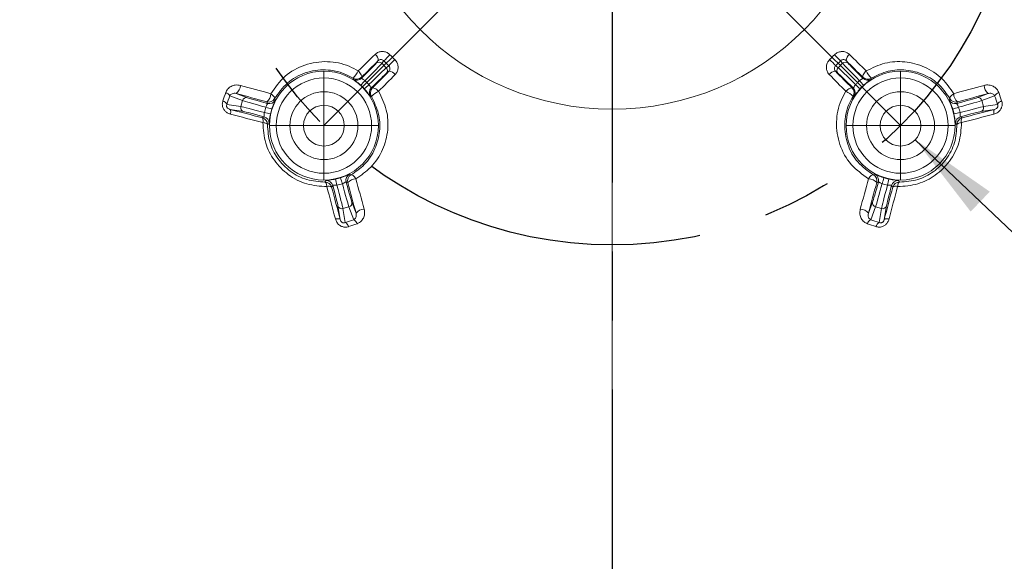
# Model space of a CAD drawing. Header units: millimetres. Extents: x 15 to 415, y 5 to 292.
# Tile 10 of 22: x 66 to 103, y 191 to 211. Entities that reach past the tile are written whole.
import ezdxf

# ---------------------------------------------------------------- set-up
doc = ezdxf.new("R2010")
doc.units = ezdxf.units.MM
doc.linetypes.add('CENTERX2', pattern=[20.32, 12.7, -2.54, 2.54, -2.54])
doc.styles.add('SLDTEXTSTYLE1', font='TXT', dxfattribs={"width": 0.75})
doc.dimstyles.new('SLDDIMSTYLE0', dxfattribs={"dimtxt": 3.5, "dimasz": 3.302, "dimexe": 0, "dimexo": 0.0625, "dimgap": 0.875, "dimtad": 0, "dimtih": 1, "dimtoh": 1, "dimdec": 4, "dimlfac": 2, "dimzin": 12, "dimdsep": 46, "dimtxsty": 'SLDTEXTSTYLE1', "dimsah": 1, "dimcen": 0.09, "dimazin": 3, "dimtfac": 1, "dimtofl": 0, "dimtmove": 0, "dimatfit": 3, "dimfxl": 0, "dimfrac": 2, "dimtolj": 1, "dimtzin": 12, "dimarcsym": 0})
doc.dimstyles.new('SLDDIMSTYLE1', dxfattribs={"dimtxt": 3.5, "dimasz": 3.302, "dimexe": 0, "dimexo": 0.0625, "dimgap": 0.875, "dimtad": 0, "dimtih": 1, "dimtoh": 1, "dimlfac": 2, "dimrnd": 1e-09, "dimzin": 12, "dimdsep": 46, "dimtxsty": 'SLDTEXTSTYLE1', "dimsah": 1, "dimcen": 0, "dimadec": 0, "dimazin": 3, "dimtfac": 1, "dimtofl": 0, "dimtmove": 0, "dimatfit": 3, "dimfxl": 0, "dimfrac": 2, "dimtolj": 1, "dimtzin": 12, "dimarcsym": 0})
doc.dimstyles.new('SLDDIMSTYLE2', dxfattribs={"dimtxt": 3.5, "dimasz": 3.302, "dimexe": 0, "dimexo": 0.0625, "dimgap": 0.875, "dimtad": 0, "dimtih": 1, "dimtoh": 1, "dimlfac": 2, "dimrnd": 1e-09, "dimzin": 12, "dimdsep": 46, "dimtxsty": 'SLDTEXTSTYLE1', "dimsah": 1, "dimcen": 0, "dimadec": 0, "dimazin": 3, "dimtfac": 1, "dimtofl": 0, "dimtmove": 0, "dimatfit": 3, "dimfxl": 0, "dimfrac": 2, "dimtolj": 1, "dimtzin": 12, "dimarcsym": 0})

# ---------------------------------------------------------------- blocks, each defined once
blk = doc.blocks.new('_D')
at = {"color": 7, "linetype": 'Continuous', "lineweight": 0}
for p, q in [((88.152, 236.787), (88.152, 269.643)), ((99.466, 228.747), (125.07, 254.351))]:
    blk.add_line(p, q, dxfattribs=at)
for start, end in [(73.0538, 90), (45, 64.6006)]:
    blk.add_arc((88.152, 217.433), 51.21, start, end, dxfattribs=at)
for points in [[(88.152, 268.643), (91.436, 268.029), (91.469, 269.044)], [(124.363, 253.644), (122.302, 256.273), (121.607, 255.532)]]:
    blk.add_solid(points, dxfattribs=at)
at = {"color": 7, "linetype": 'Continuous', "lineweight": 0, "insert": (103.079, 266.939), "char_height": 3.5, "attachment_point": 1, "style": 'SLDTEXTSTYLE1'}
blk.add_mtext('45°', dxfattribs=at)
blk = doc.blocks.new('_D_1')
at = {"color": 7, "linetype": 'Continuous', "lineweight": 0}
for p, q in [((102.196, 212.162), (137.192, 199.026)), ((137.192, 199.026), (149.23, 199.026))]:
    blk.add_line(p, q, dxfattribs=at)
blk.add_solid([(102.196, 212.162), (105.108, 210.526), (105.465, 211.477)], dxfattribs=at)
at = {"color": 7, "linetype": 'Continuous', "lineweight": 0, "char_height": 3.5, "attachment_point": 1, "style": 'SLDTEXTSTYLE1'}
for s, insert in [('%%c', (138.78, 203.538)), ('60', (144.058, 203.591))]:
    blk.add_mtext(s, dxfattribs=dict(at, insert=insert))
blk = doc.blocks.new('_D_2')
at = {"color": 7, "linetype": 'Continuous', "lineweight": 0}
for p, q in [((99.301, 206.309), (127.24, 179.638)), ((127.24, 179.638), (145.263, 179.638))]:
    blk.add_line(p, q, dxfattribs=at)
blk.add_solid([(99.301, 206.309), (101.339, 203.661), (102.041, 204.396)], dxfattribs=at)
at = {"color": 7, "linetype": 'Continuous', "lineweight": 0, "char_height": 3.5, "attachment_point": 1, "style": 'SLDTEXTSTYLE1'}
for s, insert in [('(x4) M', (128.828, 184.15)), ('3', (142.677, 184.15))]:
    blk.add_mtext(s, dxfattribs=dict(at, insert=insert))
blk = doc.blocks.new('SW_CENTERMARKSYMBOL_6')
at = {"color": 0, "linetype": 'Continuous', "lineweight": 0}
for p, q in [((0, 1.25), (0, 2)), ((0, 0), (0, 1.25)), ((-1.25, 0), (-2, 0)), ((0, 0), (-1.25, 0)), ((0, 0), (0, -1.25)), ((0, 0), (1.25, 0)), ((1.25, 0), (2, 0)), ((0, -1.25), (0, -2))]:
    blk.add_line(p, q, dxfattribs=at)
blk = doc.blocks.new('SW_CENTERMARKSYMBOL_7')
at = {"color": 0, "linetype": 'Continuous', "lineweight": 0}
for p, q in [((0, 1.25), (0, 2)), ((0, 0), (0, 1.25)), ((-1.25, 0), (-2, 0)), ((0, 0), (-1.25, 0)), ((0, 0), (0, -1.25)), ((0, 0), (1.25, 0)), ((1.25, 0), (2, 0)), ((0, -1.25), (0, -2))]:
    blk.add_line(p, q, dxfattribs=at)
blk = doc.blocks.new('SW_CENTERMARKSYMBOL_10')
at = {"color": 0, "linetype": 'Continuous', "lineweight": 0}
blk.add_line((0, -1.25), (0, -57.847), dxfattribs=at)

msp = doc.modelspace()

# ---------------------------------------------------------------- linework, layer by layer
at = {"color": 7, "linetype": 'CENTERX2'}
for p, q in [((77.545634, 206.826538), (88.152236, 217.43314)), ((88.152236, 217.43314), (88.152236, 171.05814)), ((98.758838, 206.826538), (88.152236, 217.43314))]:
    msp.add_line(p, q, dxfattribs=at)
at = {"color": 7, "linetype": 'Continuous', "lineweight": 15}
for p, q in [((79.467174, 209.122608), (79.547682, 209.220807)), ((79.751637, 209.211224), (79.677678, 209.121013)), ((79.677678, 209.121013), (79.840109, 208.958583)), ((79.840109, 208.958583), (79.93032, 209.032541)), ((96.374152, 209.032541), (96.464363, 208.958583)), ((96.464363, 208.958583), (96.626793, 209.121013)), ((96.626793, 209.121013), (96.552835, 209.211224)), ((96.75679, 209.220807), (96.837298, 209.122608)), ((79.939903, 208.828586), (79.841704, 208.748078)), ((96.462768, 208.748078), (96.364569, 208.828586)), ((78.928014, 208.60811), (78.932329, 208.570493)), ((97.372143, 208.570493), (97.376458, 208.60811)), ((74.551992, 207.74759), (74.083276, 207.924268)), ((74.320998, 208.009711), (74.733497, 207.854224)), ((79.289589, 208.213233), (79.327206, 208.208918)), ((96.977266, 208.208918), (97.014883, 208.213233)), ((101.570975, 207.854224), (101.983474, 208.009711)), ((102.221196, 207.924268), (101.752479, 207.74759)), ((73.976238, 207.610684), (74.492539, 207.525705)), ((74.492539, 207.525705), (74.551992, 207.74759)), ((75.472744, 207.6435), (75.44751, 207.701935)), ((100.856962, 207.701935), (100.831728, 207.6435)), ((101.752479, 207.74759), (101.811933, 207.525705)), ((101.811933, 207.525705), (102.328234, 207.610684)), ((74.596409, 207.342605), (74.086929, 207.426461)), ((102.217543, 207.426461), (101.708062, 207.342605)), ((75.283873, 207.112199), (75.341978, 207.155474)), ((100.962494, 207.155474), (101.020599, 207.112199)), ((78.421031, 204.728414), (78.362596, 204.753648)), ((97.941876, 204.753648), (97.883441, 204.728414)), ((77.87457, 204.622882), (77.831295, 204.564777)), ((98.473177, 204.564777), (98.429902, 204.622882)), ((78.573319, 204.014401), (78.728807, 203.601902)), ((97.575665, 203.601902), (97.731152, 204.014401)), ((78.145557, 203.367833), (78.061701, 203.877314)), ((78.466686, 203.832897), (78.244801, 203.773443)), ((78.244801, 203.773443), (78.329779, 203.257142)), ((78.643364, 203.36418), (78.466686, 203.832897)), ((97.837786, 203.832897), (97.661108, 203.36418)), ((98.059671, 203.773443), (97.837786, 203.832897)), ((97.974692, 203.257142), (98.059671, 203.773443)), ((98.24277, 203.877314), (98.158915, 203.367833))]:
    msp.add_line(p, q, dxfattribs=at)
at = {"color": 7, "linetype": 'Continuous', "lineweight": 15, "flags": 128}
for points in [[(78.81002, 208.838912), (78.886757, 208.914756), (78.963563, 208.990677), (79.040438, 209.066674), (79.11738, 209.142747), (79.19439, 209.218894), (79.271466, 209.295116), (79.348608, 209.371411), (79.425815, 209.447779)], [(96.878656, 209.447779), (96.955864, 209.371411), (97.033006, 209.295116), (97.110082, 209.218894), (97.187092, 209.142747), (97.264034, 209.066674), (97.340909, 208.990677), (97.417715, 208.914756), (97.494452, 208.838912)], [(79.547682, 209.220807), (79.469989, 209.143959), (79.392362, 209.067183), (79.314801, 208.990482), (79.237307, 208.913856), (79.15988, 208.837305), (79.082522, 208.76083), (79.005233, 208.684431), (78.928014, 208.60811)], [(97.376458, 208.60811), (97.299238, 208.684431), (97.221949, 208.76083), (97.144591, 208.837305), (97.067165, 208.913856), (96.989671, 208.990482), (96.91211, 209.067183), (96.834483, 209.143959), (96.75679, 209.220807)], [(78.928014, 208.60811), (78.934988, 208.622741), (78.935166, 208.643368), (78.928542, 208.669228), (78.915361, 208.699366), (78.896111, 208.732665), (78.871503, 208.767895), (78.842448, 208.803753), (78.81002, 208.838912)], [(79.327206, 208.208918), (79.403527, 208.286138), (79.479926, 208.363427), (79.556401, 208.440785), (79.632952, 208.518211), (79.709578, 208.595705), (79.786279, 208.673266), (79.863054, 208.750893), (79.939903, 208.828586)], [(80.166875, 208.706719), (80.090507, 208.629512), (80.014212, 208.55237), (79.93799, 208.475294), (79.861842, 208.398284), (79.78577, 208.321342), (79.709773, 208.244467), (79.633852, 208.167661), (79.558008, 208.090924)], [(96.746464, 208.090924), (96.67062, 208.167661), (96.594699, 208.244467), (96.518702, 208.321342), (96.442629, 208.398284), (96.366482, 208.475294), (96.29026, 208.55237), (96.213965, 208.629512), (96.137597, 208.706719)], [(96.364569, 208.828586), (96.441417, 208.750893), (96.518193, 208.673266), (96.594894, 208.595705), (96.67152, 208.518211), (96.748071, 208.440785), (96.824546, 208.363427), (96.900945, 208.286138), (96.977266, 208.208918)], [(97.494452, 208.838912), (97.462024, 208.803753), (97.432969, 208.767895), (97.408361, 208.732665), (97.38911, 208.699366), (97.37593, 208.669228), (97.369306, 208.643368), (97.369484, 208.622741), (97.376458, 208.60811)], [(74.471733, 208.308543), (74.611104, 208.270426), (74.75064, 208.232275), (74.890339, 208.194091), (75.030199, 208.155874), (75.170218, 208.117625), (75.310393, 208.079344), (75.450723, 208.041033), (75.591205, 208.002691)], [(78.622348, 208.535747), (78.621744, 208.546429), (78.62022, 208.572003)], [(97.684252, 208.572003), (97.684044, 208.568606), (97.682124, 208.535747)], [(100.713267, 208.002691), (100.853749, 208.041033), (100.994079, 208.079344), (101.134254, 208.117625), (101.274273, 208.155874), (101.414133, 208.194091), (101.553832, 208.232275), (101.693368, 208.270426), (101.832738, 208.308543)], [(75.44751, 207.701935), (75.306144, 207.740518), (75.164932, 207.779071), (75.023875, 207.817592), (74.882975, 207.856082), (74.742236, 207.894539), (74.601658, 207.932964), (74.461245, 207.971354), (74.320998, 208.009711)], [(75.731295, 207.823046), (75.734996, 207.839073), (75.731977, 207.858245), (75.72233, 207.879985), (75.706346, 207.903637), (75.684507, 207.928487), (75.657472, 207.953787), (75.626055, 207.978772), (75.591205, 208.002691)], [(79.558008, 208.090924), (79.522849, 208.123352), (79.486991, 208.152407), (79.451761, 208.177015), (79.418462, 208.196266), (79.388324, 208.209446), (79.362464, 208.21607), (79.341837, 208.215892), (79.327206, 208.208918)], [(96.977266, 208.208918), (96.962635, 208.215892), (96.942008, 208.21607), (96.916148, 208.209446), (96.88601, 208.196266), (96.852711, 208.177015), (96.817481, 208.152407), (96.781623, 208.123352), (96.746464, 208.090924)], [(100.713267, 208.002691), (100.678417, 207.978772), (100.647, 207.953787), (100.619964, 207.928487), (100.598125, 207.903637), (100.582141, 207.879985), (100.572495, 207.858245), (100.569476, 207.839073), (100.573176, 207.823046)], [(101.983474, 208.009711), (101.843227, 207.971354), (101.702814, 207.932964), (101.562236, 207.894539), (101.421496, 207.856082), (101.280597, 207.817592), (101.13954, 207.779071), (100.998328, 207.740518), (100.856962, 207.701935)], [(79.291098, 207.901124), (79.287702, 207.901332), (79.254843, 207.903252)], [(97.049629, 207.903252), (97.038947, 207.902648), (97.013373, 207.901124)], [(74.086929, 207.426461), (74.235897, 207.387395), (74.385057, 207.348265), (74.534405, 207.309073), (74.683938, 207.269819), (74.833655, 207.230503), (74.983551, 207.191128), (75.133625, 207.151693), (75.283873, 207.112199)], [(74.086929, 207.426461), (74.096712, 207.420244), (74.1048, 207.40867), (74.111008, 207.392003), (74.115194, 207.370623), (74.117264, 207.345016), (74.117169, 207.315766), (74.114913, 207.283538), (74.110546, 207.249067)], [(75.300009, 206.93677), (75.1507, 206.976017), (75.001565, 207.015205), (74.852605, 207.054334), (74.703825, 207.093404), (74.555226, 207.132412), (74.406811, 207.17136), (74.258584, 207.210245), (74.110546, 207.249067)], [(102.193926, 207.249067), (102.045888, 207.210245), (101.897661, 207.17136), (101.749246, 207.132412), (101.600647, 207.093404), (101.451867, 207.054334), (101.302907, 207.015205), (101.153771, 206.976017), (101.004462, 206.93677)], [(101.020599, 207.112199), (101.170847, 207.151693), (101.320921, 207.191128), (101.470817, 207.230503), (101.620534, 207.269819), (101.770067, 207.309073), (101.919415, 207.348265), (102.068575, 207.387395), (102.217543, 207.426461)], [(102.193926, 207.249067), (102.189559, 207.283538), (102.187303, 207.315766), (102.187208, 207.345016), (102.189277, 207.370623), (102.193464, 207.392003), (102.199671, 207.40867), (102.207759, 207.420244), (102.217543, 207.426461)], [(75.300009, 206.93677), (75.33528, 206.931635), (75.367811, 206.925064), (75.396834, 206.917211), (75.421664, 206.908262), (75.441715, 206.898427), (75.456515, 206.88794), (75.465714, 206.877046), (75.469095, 206.866005)], [(101.004462, 206.93677), (100.969192, 206.931635), (100.936661, 206.925064), (100.907638, 206.917211), (100.882808, 206.908262), (100.862756, 206.898427), (100.847956, 206.88794), (100.838758, 206.877046), (100.835377, 206.866005)], [(78.721786, 204.872109), (78.697868, 204.906959), (78.672882, 204.938376), (78.647583, 204.965412), (78.622733, 204.987251), (78.599081, 205.003235), (78.577341, 205.012881), (78.558168, 205.0159), (78.542142, 205.0122)], [(97.76233, 205.0122), (97.746303, 205.0159), (97.727131, 205.012881), (97.705391, 205.003235), (97.681739, 204.987251), (97.656889, 204.965412), (97.631589, 204.938376), (97.606604, 204.906959), (97.582685, 204.872109)], [(77.655866, 204.580914), (77.650731, 204.616184), (77.64416, 204.648715), (77.636307, 204.677738), (77.627357, 204.702568), (77.617523, 204.72262), (77.607035, 204.737419), (77.596142, 204.746618), (77.585101, 204.749999)], [(78.728807, 203.601902), (78.69045, 203.742149), (78.652059, 203.882562), (78.613635, 204.02314), (78.575178, 204.16388), (78.536688, 204.304779), (78.498167, 204.445836), (78.459614, 204.587048), (78.421031, 204.728414)], [(78.721786, 204.872109), (78.760128, 204.731627), (78.79844, 204.591297), (78.836721, 204.451122), (78.87497, 204.311103), (78.913187, 204.171243), (78.951371, 204.031544), (78.989522, 203.892008), (79.027639, 203.752638)], [(97.276833, 203.752638), (97.31495, 203.892008), (97.353101, 204.031544), (97.391285, 204.171243), (97.429502, 204.311103), (97.467751, 204.451122), (97.506032, 204.591297), (97.544343, 204.731627), (97.582685, 204.872109)], [(97.883441, 204.728414), (97.844858, 204.587048), (97.806305, 204.445836), (97.767784, 204.304779), (97.729294, 204.16388), (97.690837, 204.02314), (97.652412, 203.882562), (97.614022, 203.742149), (97.575665, 203.601902)], [(98.648606, 204.580914), (98.653741, 204.616184), (98.660312, 204.648715), (98.668165, 204.677738), (98.677114, 204.702568), (98.686949, 204.72262), (98.697436, 204.737419), (98.70833, 204.746618), (98.719371, 204.749999)], [(77.968163, 203.39145), (77.929341, 203.539488), (77.890456, 203.687715), (77.851508, 203.83613), (77.812499, 203.984729), (77.77343, 204.133509), (77.734301, 204.282469), (77.695112, 204.431605), (77.655866, 204.580914)], [(77.831295, 204.564777), (77.870789, 204.414529), (77.910224, 204.264455), (77.949599, 204.114559), (77.988914, 203.964842), (78.028168, 203.815309), (78.067361, 203.665961), (78.106491, 203.516801), (78.145557, 203.367833)], [(98.158915, 203.367833), (98.197981, 203.516801), (98.237111, 203.665961), (98.276303, 203.815309), (98.315557, 203.964842), (98.354873, 204.114559), (98.394248, 204.264455), (98.433683, 204.414529), (98.473177, 204.564777)], [(98.648606, 204.580914), (98.609359, 204.431605), (98.570171, 204.282469), (98.531042, 204.133509), (98.491972, 203.984729), (98.452964, 203.83613), (98.414016, 203.687715), (98.375131, 203.539488), (98.336309, 203.39145)], [(77.968163, 203.39145), (78.002634, 203.395817), (78.034862, 203.398073), (78.064112, 203.398168), (78.089718, 203.396099), (78.111099, 203.391912), (78.127766, 203.385705), (78.13934, 203.377617), (78.145557, 203.367833)], [(98.158915, 203.367833), (98.165132, 203.377617), (98.176706, 203.385705), (98.193373, 203.391912), (98.214753, 203.396099), (98.24036, 203.398168), (98.26961, 203.398073), (98.301838, 203.395817), (98.336309, 203.39145)]]:
    msp.add_lwpolyline(points, dxfattribs=at)
at = {"color": 7, "linetype": 'CENTERX2'}
msp.add_circle((88.152236, 217.43314), 15, dxfattribs=at)
at = {"color": 7, "linetype": 'Continuous', "lineweight": 15}
for centre, radius in [((88.152236, 217.43314), 10), ((77.545634, 206.826538), 2.004288), ((98.758838, 206.826538), 2.004288), ((77.545634, 206.826538), 1.754326), ((98.758838, 206.826538), 1.754326), ((77.545634, 206.826538), 1.25), ((98.758838, 206.826538), 1.25), ((77.545634, 206.826538), 0.75), ((98.758838, 206.826538), 0.75)]:
    msp.add_circle(centre, radius, dxfattribs=at)
for centre, radius, start, end in [((88.152236, 217.43314), 40.243012, 143.136112, 258.863888), ((88.152236, 217.43314), 39.743099, 143.1629941, 258.8370059), ((88.152236, 217.43314), 41.9, 151.9654712, 250.0345288), ((88.152236, 217.43314), 41.856066, 151.9654712, 250.0345288), ((88.152236, 217.43314), 41.693934, 151.9654712, 250.0345288), ((88.152236, 217.43314), 41.587868, 151.9654712, 250.0345288), ((88.152236, 217.43314), 40.243012, 263.136112, 18.863888), ((88.152236, 217.43314), 39.743099, 263.1629941, 18.8370059), ((79.271171, 209.218545), 0.27652, 0.4688243, 55.9959421), ((53.795702, 235.521848), 36.958889, 314.6111875, 315.1043661), ((240.818054, 370.098958), 227.337873, 224.96835578, 225.03164422), ((-64.513582, 370.098958), 227.337873, 314.96835578, 315.03164422), ((122.508769, 235.521848), 36.958889, 224.8956339, 225.3888125), ((97.033301, 209.218545), 0.27652, 124.0040579, 179.5311757), ((79.571623, 209.015797), 0.149393, 44.772217, 134.3594119), ((241.604125, 370.885029), 228.767671, 224.96835578, 225.03164422), ((106.240944, 183.076607), 36.958889, 134.8956339, 135.3888125), ((70.063528, 183.076607), 36.958889, 44.6111875, 45.1043661), ((-65.299653, 370.885029), 228.767671, 314.96835578, 315.03164422), ((96.732849, 209.015797), 0.149393, 45.6405881, 135.227783), ((77.891828, 209.290905), 1.023413, 315.3756727, 333.7906489), ((79.734893, 208.852527), 0.149393, 315.6405881, 45.227783), ((79.93764, 208.552075), 0.27652, 34.0040579, 89.5311757), ((96.366831, 208.552075), 0.27652, 90.4688243, 145.9959421), ((96.569578, 208.852527), 0.149393, 134.772217, 224.3594119), ((98.412644, 209.290905), 1.023413, 206.2093511, 224.6243273), ((74.096338, 208.310466), 0.375401, 306.7592444, 359.7065029), ((78.751252, 208.784967), 0.250047, 238.3970536, 314.9846469), ((78.755567, 208.747351), 0.250047, 237.8067273, 314.9844536), ((89.028928, 199.305597), 13.552425, 137.3853281, 138.3444056), ((70.024693, 218.309833), 13.552425, 311.6555944, 312.6146719), ((106.279779, 218.309833), 13.552425, 227.3853281, 228.3444056), ((87.275543, 199.305597), 13.552425, 41.6555944, 42.6146719), ((97.548905, 208.747351), 0.250047, 225.0155464, 302.1932727), ((97.55322, 208.784967), 0.250047, 225.0153531, 301.6029464), ((102.208134, 208.310466), 0.375401, 180.2934971, 233.2407556), ((-85.214956, 262.196701), 168.109661, 341.09724189, 341.20946768), ((73.863344, 207.809469), 0.24809, 27.5634162, 73.2409287), ((-86.067503, 262.414511), 169.166954, 341.09724189, 341.20946768), ((75.183082, 208.012978), 0.408252, 310.3688712, 358.556036), ((79.466447, 208.036471), 0.250047, 135.0155464, 212.1932727), ((79.504063, 208.032156), 0.250047, 135.0153531, 211.6029464), ((80.01, 207.172732), 1.023413, 116.2093511, 134.6243273), ((96.294471, 207.172732), 1.023413, 45.3756727, 63.7906489), ((96.800409, 208.032156), 0.250047, 328.3970536, 44.9846469), ((96.838025, 208.036471), 0.250047, 327.8067273, 44.9844536), ((101.12139, 208.012978), 0.408252, 181.443964, 229.6311288), ((102.441128, 207.809469), 0.24809, 106.7590713, 152.4365838), ((262.371974, 262.414511), 169.166954, 198.79053232, 198.90275811), ((261.519427, 262.196701), 168.109661, 198.79053232, 198.90275811), ((73.756872, 207.500688), 0.245399, 26.6302046, 73.0262611), ((74.696447, 207.709498), 0.149393, 75.6405881, 165.227783), ((75.512162, 207.943479), 0.250047, 255.0152249, 331.2074154), ((75.537395, 207.885044), 0.250047, 255.0155464, 332.1932727), ((81.140433, 210.488527), 6.030221, 206.2328697, 206.8131651), ((95.165891, 210.487603), 6.028151, 333.1867352, 333.7672299), ((100.767076, 207.885044), 0.250047, 207.8067273, 284.9844536), ((100.79231, 207.943479), 0.250047, 208.7925846, 284.9847751), ((101.608025, 207.709498), 0.149393, 14.772217, 104.3594119), ((102.5476, 207.500688), 0.245399, 106.9737389, 153.3697955), ((74.636686, 207.486466), 0.149393, 164.772217, 254.3594119), ((78.317313, 220.531833), 13.552425, 257.3853281, 258.3444056), ((71.36128, 194.571565), 13.552425, 71.6555944, 72.6146719), ((104.943192, 194.571565), 13.552425, 107.3853281, 108.3444056), ((97.987159, 220.531833), 13.552425, 281.6555944, 282.6146719), ((101.667786, 207.486466), 0.149393, 285.6405881, 15.227783), ((75.219092, 206.87069), 0.250047, 358.9263545, 74.9848182), ((75.117551, 207.008443), 0.196031, 338.5539693, 31.957026), ((75.277196, 206.913965), 0.250047, 357.8067273, 74.9844536), ((78.832012, 201.851392), 6.037844, 123.1869797, 123.8467368), ((101.027276, 206.913965), 0.250047, 105.0155464, 182.1932727), ((97.466432, 201.842292), 6.048759, 56.1538585, 56.812425), ((101.08538, 206.87069), 0.250047, 105.0151818, 181.0736455), ((101.186921, 207.008443), 0.196031, 148.042974, 201.4460307), ((78.60414, 204.8183), 0.250047, 117.8067273, 194.9844536), ((81.206699, 210.419485), 6.028151, 243.1867352, 243.7672299), ((95.096849, 210.421337), 6.030221, 296.2328697, 296.8131651), ((97.700332, 204.8183), 0.250047, 345.0155464, 62.1932727), ((72.561387, 208.118944), 6.048759, 326.1538585, 326.812425), ((77.589786, 204.499996), 0.250047, 15.0151818, 91.0736455), ((77.633061, 204.5581), 0.250047, 15.0155464, 92.1932727), ((91.250929, 207.598217), 13.552425, 191.6555944, 192.6146719), ((65.290661, 200.642184), 13.552425, 17.3853281, 18.3444056), ((78.662575, 204.793066), 0.250047, 118.7925846, 194.9847751), ((78.732074, 204.463986), 0.408252, 91.443964, 139.6311288), ((97.572398, 204.463986), 0.408252, 40.3688712, 88.556036), ((97.641897, 204.793066), 0.250047, 345.0152249, 61.2074154), ((111.013811, 200.642184), 13.552425, 161.6555944, 162.6146719), ((85.053543, 207.598217), 13.552425, 347.3853281, 348.3444056), ((98.671411, 204.5581), 0.250047, 87.8067273, 164.9844536), ((98.714686, 204.499996), 0.250047, 88.9263545, 164.9848182), ((103.733984, 208.112916), 6.037844, 213.1869797, 213.8467368), ((77.727539, 204.398455), 0.196031, 58.042974, 111.4460307), ((98.576932, 204.398455), 0.196031, 68.5539693, 121.957026), ((78.428594, 203.977351), 0.149393, 284.772217, 14.3594119), ((97.875878, 203.977351), 0.149393, 165.6405881, 255.227783), ((78.205562, 203.91759), 0.149393, 195.6405881, 285.227783), ((79.029562, 203.377242), 0.375401, 90.2934971, 143.2407556), ((97.27491, 203.377242), 0.375401, 36.7592444, 89.7065029), ((98.09891, 203.91759), 0.149393, 254.772217, 344.3594119), ((133.133607, 43.213402), 169.166954, 108.79053232, 108.90275811), ((78.219784, 203.037776), 0.245399, 16.9737389, 63.3697954), ((132.915797, 44.065949), 168.109661, 108.79053232, 108.90275811), ((78.528565, 203.144248), 0.24809, 16.7590713, 62.4365838), ((97.775907, 203.144248), 0.24809, 117.5634162, 163.2409287), ((43.388675, 44.065949), 168.109661, 71.09724189, 71.20946768), ((43.170865, 43.213402), 169.166954, 71.09724189, 71.20946768), ((98.084688, 203.037776), 0.245399, 116.6302045, 163.0262611)]:
    msp.add_arc(centre, radius, start, end, dxfattribs=at)
for centre, major_axis, ratio, start_param, end_param in [((78.873442, 208.532521), (0.601041, 0.601041), 0.017455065, 4.793052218, 6.108652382), ((78.979492, 208.426471), (0.707107, 0.707107), 0.014836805, 4.805065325, 6.108652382), ((97.324979, 208.426471), (-0.707107, 0.707107), 0.014836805, 0.174532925, 1.478119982), ((97.431029, 208.532521), (-0.601041, 0.601041), 0.017455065, 0.174532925, 1.49013309), ((79.145567, 208.260396), (0.707107, 0.707107), 0.014836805, 0.174532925, 1.478119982), ((79.251616, 208.154347), (0.601041, 0.601041), 0.017455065, 0.174532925, 1.49013309), ((97.052855, 208.154347), (-0.601041, 0.601041), 0.017455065, 4.793052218, 6.108652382), ((97.158905, 208.260396), (-0.707107, 0.707107), 0.014836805, 4.805065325, 6.108652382), ((75.50391, 207.495191), (0.965926, -0.258819), 0.014836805, 3.316125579, 4.619712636), ((75.542727, 207.640058), (0.821037, -0.219996), 0.017455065, 3.316125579, 4.631725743), ((100.761744, 207.640058), (0.821037, 0.219996), 0.017455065, 4.793052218, 6.108652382), ((100.800561, 207.495191), (0.965926, 0.258819), 0.014836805, 4.805065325, 6.108652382), ((75.443123, 207.26833), (0.965926, -0.258819), 0.014836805, 1.663472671, 2.967059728), ((75.404306, 207.123463), (0.821037, -0.219996), 0.017455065, 1.651459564, 2.967059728), ((100.861349, 207.26833), (0.965926, 0.258819), 0.014836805, 0.174532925, 1.478119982), ((100.900166, 207.123463), (0.821037, 0.219996), 0.017455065, 0.174532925, 1.49013309), ((78.214287, 204.784815), (-0.258819, 0.965926), 0.014836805, 1.663472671, 2.967059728), ((78.359154, 204.823632), (-0.219996, 0.821037), 0.017455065, 1.651459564, 2.967059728), ((97.945318, 204.823632), (0.219996, 0.821037), 0.017455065, 3.316125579, 4.631725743), ((98.090185, 204.784815), (0.258819, 0.965926), 0.014836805, 3.316125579, 4.619712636), ((77.842559, 204.68521), (-0.219996, 0.821037), 0.017455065, 3.316125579, 4.631725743), ((77.987426, 204.724027), (-0.258819, 0.965926), 0.014836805, 3.316125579, 4.619712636), ((98.317046, 204.724027), (0.258819, 0.965926), 0.014836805, 1.663472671, 2.967059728), ((98.461913, 204.68521), (0.219996, 0.821037), 0.017455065, 1.651459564, 2.967059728)]:
    msp.add_ellipse(centre, major_axis=major_axis, ratio=ratio, start_param=start_param, end_param=end_param, dxfattribs=at)
for points, knots in [([(79.425815, 209.447779), (79.44746, 209.466423), (79.5017, 209.513143), (79.611894, 209.554745), (79.743736, 209.559019), (79.873864, 209.521186), (79.942715, 209.46414), (79.977144, 209.435614)], [0, 0, 0, 0, 0.143417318, 0.35938657, 0.573617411, 0.786788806, 1, 1, 1, 1]), ([(96.327328, 209.435614), (96.347991, 209.453964), (96.402234, 209.502138), (96.512222, 209.549802), (96.645789, 209.56147), (96.77679, 209.52972), (96.844702, 209.475092), (96.878656, 209.447779)], [0, 0, 0, 0, 0.1325836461, 0.3480532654, 0.5650442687, 0.7825289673, 1, 1, 1, 1]), ([(75.591205, 208.002691), (75.752618, 208.231321), (76.075483, 208.688635), (76.827275, 209.100706), (77.658207, 209.230976), (78.34772, 209.093604), (78.699813, 208.899628), (78.81002, 208.838912)], [0, 0, 0, 0, 0.2305818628, 0.4612171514, 0.6885618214, 0.9025181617, 1, 1, 1, 1]), ([(79.751637, 209.211224), (79.738703, 209.222129), (79.712659, 209.244086), (79.664238, 209.259156), (79.615634, 209.258675), (79.575351, 209.244303), (79.555583, 209.227516), (79.547682, 209.220807)], [0, 0, 0, 0, 0.208115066, 0.419049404, 0.634381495, 0.853880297, 1, 1, 1, 1]), ([(79.939903, 208.828586), (79.949707, 208.840979), (79.969263, 208.865698), (79.979865, 208.913728), (79.974451, 208.96313), (79.9558, 209.004304), (79.937318, 209.024786), (79.93032, 209.032541)], [0, 0, 0, 0, 0.221571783, 0.441936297, 0.65884539, 0.870823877, 1, 1, 1, 1]), ([(80.154709, 209.258048), (80.17306, 209.237385), (80.221233, 209.183142), (80.268897, 209.073153), (80.280566, 208.939587), (80.248816, 208.808586), (80.194188, 208.740674), (80.166875, 208.706719)], [0, 0, 0, 0, 0.132583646, 0.348053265, 0.565044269, 0.782528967, 1, 1, 1, 1]), ([(96.137597, 208.706719), (96.118953, 208.728364), (96.072233, 208.782604), (96.030631, 208.892798), (96.026357, 209.02464), (96.06419, 209.154768), (96.121236, 209.223619), (96.149762, 209.258048)], [0, 0, 0, 0, 0.143417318, 0.35938657, 0.573617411, 0.786788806, 1, 1, 1, 1]), ([(96.374152, 209.032541), (96.363247, 209.019607), (96.34129, 208.993563), (96.32622, 208.945142), (96.326701, 208.896538), (96.341073, 208.856255), (96.35786, 208.836487), (96.364569, 208.828586)], [0, 0, 0, 0, 0.208115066, 0.419049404, 0.634381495, 0.853880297, 1, 1, 1, 1]), ([(96.75679, 209.220807), (96.744397, 209.230612), (96.719678, 209.250167), (96.671648, 209.260769), (96.622246, 209.255355), (96.581072, 209.236704), (96.56059, 209.218222), (96.552835, 209.211224)], [0, 0, 0, 0, 0.221571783, 0.441936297, 0.65884539, 0.870823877, 1, 1, 1, 1]), ([(97.494452, 208.838912), (97.720932, 208.950306), (98.173494, 209.172898), (98.934535, 209.20891), (99.66985, 209.015264), (100.305115, 208.602993), (100.583248, 208.193921), (100.713267, 208.002691)], [0, 0, 0, 0, 0.194336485, 0.388330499, 0.591533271, 0.809052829, 1, 1, 1, 1]), ([(78.62022, 208.572003), (78.521335, 208.626498), (78.204567, 208.801072), (77.584676, 208.92411), (76.839813, 208.806996), (76.166314, 208.438118), (75.876361, 208.028154), (75.731295, 207.823046)], [0, 0, 0, 0, 0.096454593, 0.30898554, 0.536277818, 0.767996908, 1, 1, 1, 1]), ([(100.573176, 207.823046), (100.456297, 207.994624), (100.206379, 208.3615), (99.637026, 208.730586), (98.977785, 208.904175), (98.2951, 208.872337), (97.887619, 208.671992), (97.684252, 208.572003)], [0, 0, 0, 0, 0.1921170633, 0.4107949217, 0.6142975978, 0.8075022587, 1, 1, 1, 1]), ([(73.934881, 208.047022), (73.954891, 208.089391), (73.999396, 208.183627), (74.125114, 208.277896), (74.288856, 208.335143), (74.407438, 208.317895), (74.471733, 208.308543)], [0, 0, 0, 0, 0.21194852, 0.471407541, 0.713396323, 1, 1, 1, 1]), ([(78.903186, 208.313237), (78.900222, 208.315934), (78.867585, 208.345631), (78.802486, 208.401129), (78.727994, 208.458411), (78.66902, 208.501199), (78.62995, 208.528555), (78.624768, 208.533458), (78.622348, 208.535747)], [0, 0, 0, 0, 0.020546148, 0.226214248, 0.437662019, 0.587416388, 0.807348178, 1, 1, 1, 1]), ([(78.932329, 208.570493), (78.932222, 208.568412), (78.931991, 208.56393), (78.949876, 208.55321), (78.976912, 208.537195), (79.012456, 208.515057), (79.040638, 208.492999), (79.055377, 208.481463)], [0, 0, 0, 0, 0.183191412, 0.394463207, 0.543385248, 0.761209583, 1, 1, 1, 1]), ([(79.200559, 208.336281), (79.210684, 208.323438), (79.231339, 208.297238), (79.253629, 208.26225), (79.270644, 208.233643), (79.282474, 208.213399), (79.28725, 208.213288), (79.289589, 208.213233)], [0, 0, 0, 0, 0.208984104, 0.4263444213, 0.5850279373, 0.7968550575, 1, 1, 1, 1]), ([(97.014883, 208.213233), (97.016964, 208.213126), (97.021446, 208.212895), (97.032166, 208.23078), (97.048181, 208.257816), (97.070319, 208.29336), (97.092377, 208.321543), (97.103913, 208.336281)], [0, 0, 0, 0, 0.183191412, 0.394463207, 0.543385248, 0.761209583, 1, 1, 1, 1]), ([(97.249095, 208.481463), (97.261938, 208.491588), (97.288138, 208.512244), (97.323126, 208.534533), (97.351733, 208.551549), (97.371977, 208.563378), (97.372088, 208.568155), (97.372143, 208.570493)], [0, 0, 0, 0, 0.208984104, 0.426344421, 0.585027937, 0.796855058, 1, 1, 1, 1]), ([(97.682124, 208.535747), (97.67916, 208.533034), (97.673147, 208.527531), (97.629268, 208.496855), (97.566934, 208.451238), (97.490151, 208.39187), (97.430296, 208.338907), (97.401286, 208.313237)], [0, 0, 0, 0, 0.213834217, 0.43368206, 0.592451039, 0.802469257, 1, 1, 1, 1]), ([(101.832738, 208.308543), (101.848508, 208.312298), (101.921053, 208.329573), (102.050176, 208.32509), (102.194431, 208.268403), (102.308679, 208.175753), (102.349258, 208.089993), (102.369591, 208.047022)], [0, 0, 0, 0, 0.0717844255, 0.3302327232, 0.5710214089, 0.7850494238, 1, 1, 1, 1]), ([(74.320998, 208.009711), (74.293065, 208.014451), (74.240641, 208.023347), (74.171695, 208.005589), (74.11664, 207.976291), (74.093184, 207.939716), (74.083276, 207.924268)], [0, 0, 0, 0, 0.290137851, 0.544512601, 0.807607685, 1, 1, 1, 1]), ([(79.558008, 208.090924), (79.669402, 207.864444), (79.891994, 207.411882), (79.928006, 206.650841), (79.73436, 205.915526), (79.322089, 205.280261), (78.913017, 205.002128), (78.721786, 204.872109)], [0, 0, 0, 0, 0.1943364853, 0.3883304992, 0.5915332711, 0.8090528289, 1, 1, 1, 1]), ([(79.254843, 207.903252), (79.25213, 207.906216), (79.246627, 207.912229), (79.215951, 207.956108), (79.170334, 208.018442), (79.110966, 208.095225), (79.058003, 208.15508), (79.032333, 208.18409)], [0, 0, 0, 0, 0.213834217, 0.43368206, 0.592451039, 0.802469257, 1, 1, 1, 1]), ([(97.582685, 204.872109), (97.354055, 205.033522), (96.896741, 205.356387), (96.48467, 206.108179), (96.3544, 206.939111), (96.491772, 207.628624), (96.685748, 207.980717), (96.746464, 208.090924)], [0, 0, 0, 0, 0.230581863, 0.461217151, 0.688561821, 0.902518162, 1, 1, 1, 1]), ([(97.272139, 208.18409), (97.269442, 208.181126), (97.239745, 208.148489), (97.184247, 208.083391), (97.126965, 208.008899), (97.084177, 207.949924), (97.056821, 207.910854), (97.051918, 207.905672), (97.049629, 207.903252)], [0, 0, 0, 0, 0.020546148, 0.226214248, 0.437662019, 0.587416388, 0.807348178, 1, 1, 1, 1]), ([(102.221196, 207.924268), (102.211122, 207.939953), (102.18992, 207.972965), (102.139655, 208.002621), (102.077836, 208.020129), (102.022849, 208.019677), (101.99026, 208.011429), (101.983474, 208.009711)], [0, 0, 0, 0, 0.195443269, 0.411337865, 0.664313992, 0.930107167, 1, 1, 1, 1]), ([(74.110546, 207.249067), (74.096364, 207.253239), (74.045162, 207.268299), (73.963585, 207.312023), (73.878787, 207.393421), (73.821668, 207.498586), (73.80014, 207.620085), (73.819067, 207.697012), (73.828512, 207.735397)], [0, 0, 0, 0, 0.071687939, 0.258812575, 0.432722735, 0.61193662, 0.806358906, 1, 1, 1, 1]), ([(73.976238, 207.610684), (73.971036, 207.597155), (73.963308, 207.57706), (73.964174, 207.544506), (73.969804, 207.520629), (73.979365, 207.500246), (73.995353, 207.477765), (74.010898, 207.463422), (74.036805, 207.444978), (74.060412, 207.433817), (74.080888, 207.428137), (74.086929, 207.426461)], [0, 0, 0, 0, 0.205280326, 0.304906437, 0.379435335, 0.468159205, 0.532164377, 0.665956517, 0.699828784, 0.911442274, 1, 1, 1, 1]), ([(75.410696, 207.504874), (75.416756, 207.520064), (75.429119, 207.551052), (75.448274, 207.587849), (75.464541, 207.616889), (75.476158, 207.637256), (75.473866, 207.641448), (75.472744, 207.6435)], [0, 0, 0, 0, 0.208984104, 0.426344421, 0.585027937, 0.796855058, 1, 1, 1, 1]), ([(75.758569, 207.7684), (75.757358, 207.764568), (75.754902, 207.756796), (75.73224, 207.70829), (75.701065, 207.637618), (75.664253, 207.547812), (75.638899, 207.472018), (75.62661, 207.435282)], [0, 0, 0, 0, 0.213834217, 0.43368206, 0.592451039, 0.802469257, 1, 1, 1, 1]), ([(78.542142, 205.0122), (78.71372, 205.129079), (79.080596, 205.378997), (79.449682, 205.94835), (79.623271, 206.607591), (79.591433, 207.290276), (79.391088, 207.697757), (79.291098, 207.901124)], [0, 0, 0, 0, 0.192117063, 0.410794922, 0.614297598, 0.807502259, 1, 1, 1, 1]), ([(97.013373, 207.901124), (96.958878, 207.80224), (96.784304, 207.485471), (96.661266, 206.86558), (96.77838, 206.120717), (97.147258, 205.447219), (97.557222, 205.157265), (97.76233, 205.0122)], [0, 0, 0, 0, 0.096454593, 0.30898554, 0.536277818, 0.767996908, 1, 1, 1, 1]), ([(100.677861, 207.435282), (100.676643, 207.4391), (100.663227, 207.481136), (100.634599, 207.561748), (100.598728, 207.648601), (100.569048, 207.715144), (100.548891, 207.758371), (100.546854, 207.765207), (100.545903, 207.7684)], [0, 0, 0, 0, 0.020546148, 0.226214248, 0.437662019, 0.587416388, 0.807348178, 1, 1, 1, 1]), ([(100.831728, 207.6435), (100.830594, 207.641751), (100.828154, 207.637985), (100.838282, 207.619759), (100.853689, 207.592372), (100.873402, 207.555428), (100.886779, 207.522233), (100.893775, 207.504874)], [0, 0, 0, 0, 0.183191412, 0.394463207, 0.543385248, 0.761209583, 1, 1, 1, 1]), ([(102.47596, 207.735397), (102.47739, 207.731057), (102.49004, 207.692671), (102.501563, 207.615509), (102.483436, 207.500389), (102.423421, 207.387763), (102.321772, 207.294298), (102.236465, 207.264118), (102.193926, 207.249067)], [0, 0, 0, 0, 0.0227765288, 0.2014127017, 0.3756004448, 0.5669553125, 0.784054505, 1, 1, 1, 1]), ([(102.217543, 207.426461), (102.235149, 207.432015), (102.261324, 207.440273), (102.293777, 207.463161), (102.313387, 207.48304), (102.327163, 207.503691), (102.337211, 207.528124), (102.34056, 207.548873), (102.340169, 207.577184), (102.33501, 207.59598), (102.328971, 207.609085), (102.328234, 207.610684)], [0, 0, 0, 0, 0.254489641, 0.378364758, 0.468668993, 0.559105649, 0.631587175, 0.739370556, 0.787335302, 0.974050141, 1, 1, 1, 1]), ([(75.341978, 207.155474), (75.343834, 207.156422), (75.347831, 207.158463), (75.348172, 207.179312), (75.348523, 207.210733), (75.349923, 207.252583), (75.354935, 207.28802), (75.357556, 207.306552)], [0, 0, 0, 0, 0.183191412, 0.394463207, 0.543385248, 0.761209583, 1, 1, 1, 1]), ([(75.579339, 207.258863), (75.578486, 207.254947), (75.569086, 207.211835), (75.553572, 207.127709), (75.541211, 207.034556), (75.533643, 206.962089), (75.529486, 206.914575), (75.527832, 206.907635), (75.527059, 206.904395)], [0, 0, 0, 0, 0.020546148, 0.226214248, 0.437662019, 0.587416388, 0.807348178, 1, 1, 1, 1]), ([(100.777413, 206.904395), (100.776545, 206.908319), (100.774786, 206.916278), (100.770159, 206.969616), (100.761821, 207.046408), (100.748798, 207.142588), (100.732858, 207.220905), (100.725132, 207.258863)], [0, 0, 0, 0, 0.213834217, 0.43368206, 0.592451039, 0.802469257, 1, 1, 1, 1]), ([(100.946916, 207.306552), (100.949263, 207.290367), (100.954051, 207.257349), (100.955861, 207.215904), (100.956293, 207.182622), (100.956415, 207.159175), (100.960496, 207.15669), (100.962494, 207.155474)], [0, 0, 0, 0, 0.208984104, 0.426344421, 0.585027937, 0.796855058, 1, 1, 1, 1]), ([(77.655866, 204.580914), (77.407176, 204.597902), (76.909274, 204.631916), (76.221283, 204.989156), (75.696612, 205.523828), (75.351439, 206.198593), (75.317662, 206.683398), (75.300009, 206.93677)], [0, 0, 0, 0, 0.2038415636, 0.4081125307, 0.6028534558, 0.7924404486, 1, 1, 1, 1]), ([(75.469095, 206.866005), (75.484686, 206.638673), (75.514448, 206.204742), (75.824313, 205.597113), (76.296746, 205.115643), (76.916391, 204.794952), (77.361968, 204.764998), (77.585101, 204.749999)], [0, 0, 0, 0, 0.2082653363, 0.3975371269, 0.5915385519, 0.7954542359, 1, 1, 1, 1]), ([(101.004462, 206.93677), (100.987474, 206.68808), (100.95346, 206.190178), (100.59622, 205.502187), (100.061548, 204.977516), (99.386783, 204.632343), (98.901978, 204.598566), (98.648606, 204.580914)], [0, 0, 0, 0, 0.2038415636, 0.4081125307, 0.6028534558, 0.7924404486, 1, 1, 1, 1]), ([(98.719371, 204.749999), (98.946703, 204.765591), (99.380634, 204.795352), (99.988263, 205.105217), (100.469733, 205.57765), (100.790424, 206.197295), (100.820378, 206.642872), (100.835377, 206.866005)], [0, 0, 0, 0, 0.208265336, 0.397537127, 0.591538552, 0.795454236, 1, 1, 1, 1]), ([(78.154377, 204.907515), (78.158195, 204.908733), (78.200231, 204.922149), (78.280844, 204.950777), (78.367697, 204.986648), (78.43424, 205.016328), (78.477467, 205.036485), (78.484303, 205.038522), (78.487496, 205.039473)], [0, 0, 0, 0, 0.020546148, 0.226214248, 0.437662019, 0.587416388, 0.807348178, 1, 1, 1, 1]), ([(97.816976, 205.039473), (97.820808, 205.038262), (97.82858, 205.035806), (97.877086, 205.013144), (97.947758, 204.981969), (98.037564, 204.945157), (98.113358, 204.919803), (98.150094, 204.907515)], [0, 0, 0, 0, 0.213834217, 0.43368206, 0.592451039, 0.802469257, 1, 1, 1, 1]), ([(77.623491, 204.807963), (77.627415, 204.808831), (77.635373, 204.81059), (77.688712, 204.815217), (77.765503, 204.823555), (77.861683, 204.836578), (77.94, 204.852518), (77.977959, 204.860243)], [0, 0, 0, 0, 0.213834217, 0.43368206, 0.592451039, 0.802469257, 1, 1, 1, 1]), ([(78.362596, 204.753648), (78.360847, 204.754782), (78.357081, 204.757222), (78.338854, 204.747094), (78.311468, 204.731687), (78.274524, 204.711974), (78.241329, 204.698597), (78.22397, 204.691601)], [0, 0, 0, 0, 0.1831914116, 0.3944632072, 0.5433852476, 0.7612095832, 1, 1, 1, 1]), ([(98.080502, 204.691601), (98.065312, 204.69766), (98.034324, 204.710023), (97.997527, 204.729178), (97.968487, 204.745445), (97.94812, 204.757062), (97.943928, 204.75477), (97.941876, 204.753648)], [0, 0, 0, 0, 0.208984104, 0.426344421, 0.585027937, 0.796855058, 1, 1, 1, 1]), ([(98.326513, 204.860243), (98.330429, 204.85939), (98.373541, 204.84999), (98.457667, 204.834477), (98.55082, 204.822115), (98.623287, 204.814547), (98.670801, 204.810391), (98.677741, 204.808736), (98.680981, 204.807963)], [0, 0, 0, 0, 0.020546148, 0.226214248, 0.437662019, 0.587416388, 0.807348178, 1, 1, 1, 1]), ([(78.025647, 204.63846), (78.009463, 204.636113), (77.976444, 204.631325), (77.935, 204.629515), (77.901718, 204.629083), (77.878271, 204.628961), (77.875786, 204.62488), (77.87457, 204.622882)], [0, 0, 0, 0, 0.208984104, 0.4263444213, 0.5850279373, 0.7968550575, 1, 1, 1, 1]), ([(98.429902, 204.622882), (98.428954, 204.624738), (98.426913, 204.628735), (98.406064, 204.629076), (98.374643, 204.629427), (98.332793, 204.630827), (98.297356, 204.635839), (98.278824, 204.63846)], [0, 0, 0, 0, 0.183191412, 0.394463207, 0.543385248, 0.761209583, 1, 1, 1, 1]), ([(78.643364, 203.36418), (78.659049, 203.374254), (78.692061, 203.395456), (78.721717, 203.445721), (78.739225, 203.50754), (78.738773, 203.562527), (78.730524, 203.595116), (78.728807, 203.601902)], [0, 0, 0, 0, 0.195443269, 0.411337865, 0.664313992, 0.930107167, 1, 1, 1, 1]), ([(79.027639, 203.752638), (79.031394, 203.736868), (79.048668, 203.664323), (79.044186, 203.5352), (78.987499, 203.390945), (78.894848, 203.276697), (78.809089, 203.236118), (78.766118, 203.215785)], [0, 0, 0, 0, 0.071784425, 0.330232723, 0.571021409, 0.785049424, 1, 1, 1, 1]), ([(97.538354, 203.215785), (97.495985, 203.235795), (97.401749, 203.280301), (97.30748, 203.406019), (97.250233, 203.56976), (97.267481, 203.688342), (97.276833, 203.752638)], [0, 0, 0, 0, 0.21194852, 0.471407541, 0.713396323, 1, 1, 1, 1]), ([(97.575665, 203.601902), (97.570925, 203.573969), (97.562029, 203.521546), (97.579787, 203.452599), (97.609085, 203.397544), (97.64566, 203.374088), (97.661108, 203.36418)], [0, 0, 0, 0, 0.290137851, 0.544512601, 0.807607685, 1, 1, 1, 1]), ([(78.454493, 203.109416), (78.450153, 203.107986), (78.411767, 203.095336), (78.334605, 203.083813), (78.219485, 203.10194), (78.106859, 203.161955), (78.013394, 203.263604), (77.983213, 203.348911), (77.968163, 203.39145)], [0, 0, 0, 0, 0.022776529, 0.201412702, 0.375600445, 0.566955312, 0.784054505, 1, 1, 1, 1]), ([(78.145557, 203.367833), (78.151111, 203.350227), (78.159369, 203.324052), (78.182257, 203.291599), (78.202136, 203.271989), (78.222787, 203.258213), (78.24722, 203.248165), (78.267969, 203.244816), (78.29628, 203.245207), (78.315075, 203.250366), (78.32818, 203.256405), (78.329779, 203.257142)], [0, 0, 0, 0, 0.254489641, 0.378364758, 0.468668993, 0.559105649, 0.631587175, 0.739370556, 0.787335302, 0.974050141, 1, 1, 1, 1]), ([(98.336309, 203.39145), (98.332137, 203.377268), (98.317077, 203.326066), (98.273353, 203.244489), (98.191955, 203.159691), (98.08679, 203.102572), (97.965291, 203.081044), (97.888364, 203.099971), (97.849978, 203.109416)], [0, 0, 0, 0, 0.071687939, 0.258812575, 0.432722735, 0.61193662, 0.806358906, 1, 1, 1, 1]), ([(97.974692, 203.257142), (97.988221, 203.25194), (98.008316, 203.244212), (98.04087, 203.245078), (98.064747, 203.250709), (98.08513, 203.260269), (98.107611, 203.276257), (98.121954, 203.291802), (98.140398, 203.317709), (98.151559, 203.341316), (98.157239, 203.361792), (98.158915, 203.367833)], [0, 0, 0, 0, 0.2052803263, 0.304906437, 0.3794353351, 0.4681592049, 0.5321643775, 0.6659565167, 0.6998287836, 0.9114422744, 1, 1, 1, 1])]:
    msp.add_open_spline(points, degree=3, knots=knots, dxfattribs=at)
for points in [[(79.032333, 208.18409), (79.011543, 208.206349), (78.969961, 208.250866), (78.925444, 208.292447), (78.903186, 208.313237)], [(79.055377, 208.481463), (79.080234, 208.457926), (79.129948, 208.410852), (79.177022, 208.361138), (79.200559, 208.336281)], [(97.103913, 208.336281), (97.12745, 208.361138), (97.174524, 208.410852), (97.224238, 208.457926), (97.249095, 208.481463)], [(97.401286, 208.313237), (97.379027, 208.292447), (97.33451, 208.250866), (97.292929, 208.206349), (97.272139, 208.18409)], [(75.357556, 207.306552), (75.365511, 207.339847), (75.381422, 207.406437), (75.400938, 207.472062), (75.410696, 207.504874)], [(75.62661, 207.435282), (75.617729, 207.406147), (75.599967, 207.347878), (75.586215, 207.288535), (75.579339, 207.258863)], [(100.725132, 207.258863), (100.718257, 207.288535), (100.704505, 207.347878), (100.686742, 207.406147), (100.677861, 207.435282)], [(100.893775, 207.504874), (100.903534, 207.472062), (100.92305, 207.406437), (100.93896, 207.339847), (100.946916, 207.306552)], [(77.977959, 204.860243), (78.007631, 204.867119), (78.066974, 204.880871), (78.125243, 204.898633), (78.154377, 204.907515)], [(78.22397, 204.691601), (78.191157, 204.681842), (78.125533, 204.662326), (78.058943, 204.646416), (78.025647, 204.63846)], [(98.278824, 204.63846), (98.245529, 204.646416), (98.178939, 204.662326), (98.113314, 204.681842), (98.080502, 204.691601)], [(98.150094, 204.907515), (98.179229, 204.898633), (98.237498, 204.880871), (98.296841, 204.867119), (98.326513, 204.860243)]]:
    msp.add_open_spline(points, degree=3, dxfattribs=at)

# ---------------------------------------------------------------- block references
at = {"color": 7, "linetype": 'Continuous', "lineweight": 0}
for name, p in [('SW_CENTERMARKSYMBOL_10', (88.152236, 217.43314)), ('SW_CENTERMARKSYMBOL_7', (77.545634, 206.826538)), ('SW_CENTERMARKSYMBOL_6', (98.758838, 206.826538))]:
    msp.add_blockref(name, p, dxfattribs=at)

# ---------------------------------------------------------------- dimensions: what is measured, and where the dimension line sits
dim = msp.add_angular_dim_2l(base=(117.670975, 259.279111), line1=((88.152236, 217.43314), (98.758838, 228.039742)), line2=((88.152236, 235.787125), (88.152236, 159.585696)), dimstyle='SLDDIMSTYLE0', dxfattribs=at)
dim.commit()
dim.dimension.update_dxf_attribs({"geometry": '_D', "text_midpoint": (106.597952, 265.205483), "dimtype": 162})
dim = msp.add_diameter_dim_2p(p1=(74.108923, 222.704324), p2=(102.195548, 212.161957), dimstyle='SLDDIMSTYLE1', dxfattribs=at)
dim.commit()
dim.dimension.update_dxf_attribs({"geometry": '_D_1', "text_midpoint": (144.005116, 201.830727), "dimtype": 163})
dim = msp.add_diameter_dim_2p(p1=(98.216336, 207.344411), p2=(99.301339, 206.308666), text='(x4) M<>', dimstyle='SLDDIMSTYLE2', override={"dimpost": '<>'}, dxfattribs=at)
dim.commit()
dim.dimension.update_dxf_attribs({"geometry": '_D_2', "text_midpoint": (137.045526, 182.416239), "dimtype": 163})

doc.saveas('drawing.dxf')
